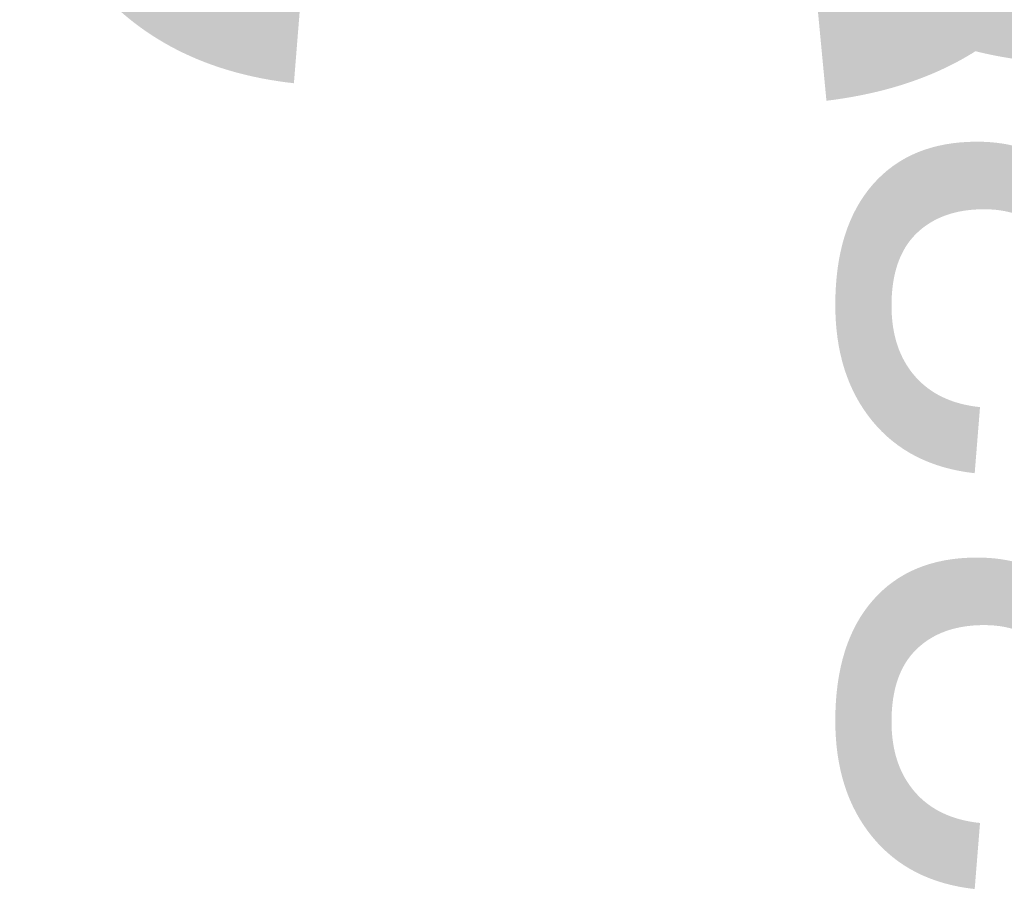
# Model space of a CAD drawing. Header units: millimetres. Extents: x -4098 to 12401, y -1536 to 11809.
# Tile 2 of 215: x -3672 to -846, y 2641 to 5137. Entities that reach past the tile are written whole.
import ezdxf

# ---------------------------------------------------------------- set-up
doc = ezdxf.new("R2010")
doc.units = ezdxf.units.MM
for name, color, linetype, lineweight in [('Detail Dimensions', 4, 'Continuous', 35), ('Detail Dimensions @ 1536', 4, 'Continuous', 35), ('Detail Dimensions @ 768', 4, 'Continuous', 35)]:
    doc.layers.add(name, color=color, linetype=linetype, lineweight=lineweight)
doc.styles.add('Arial-2.000', font='txt', dxfattribs={"height": 2})
doc.dimstyles.new('Dim-Style 2', dxfattribs={"dimtxt": 0.18, "dimasz": 1, "dimexe": 0.5, "dimexo": 0, "dimgap": 1, "dimtad": 1, "dimdec": 0, "dimzin": 0, "dimdsep": 46, "dimtxsty": 'Arial-2.000', "dimblk": 'OBLIQUE', "dimcen": 0.09, "dimclrd": 4, "dimclre": 4, "dimclrt": 4, "dimadec": 0, "dimazin": 0, "dimtfac": 1, "dimtdec": 4, "dimtmove": 0, "dimatfit": 1, "dimfxl": 1, "dimfxlon": 1, "dimtolj": 1, "dimtzin": 0, "dimlwd": 35, "dimlwe": 35, "dimarcsym": 0})

# ---------------------------------------------------------------- blocks, each defined once
blk = doc.blocks.new('_Oblique')
at = {"color": 0, "linetype": 'ByBlock', "lineweight": -2}
blk.add_line((-0.5, -0.5), (0.5, 0.5), dxfattribs=at)
blk = doc.blocks.new('*D39')
at = {"layer": 'Defpoints', "color": 0}
for p in [(920, 330), (1022.6, 330), (920, 0)]:
    blk.add_point(p, dxfattribs=at)
at = {"layer": 'Detail Dimensions', "color": 4, "linetype": 'Continuous', "lineweight": 35}
for p, q in [((1022.6, 330), (1022.6, 11702.5)), ((920, 330), (1790.6, 330)), ((1022.6, 0), (1022.6, 330)), ((920, 0), (1790.6, 0)), ((1022.6, 0), (1022.6, -1536))]:
    blk.add_line(p, q, dxfattribs=at)
at = {"layer": 'Detail Dimensions', "color": 4, "lineweight": 35, "xscale": 1536, "yscale": 1536, "zscale": 1536}
for p, rotation in [((1022.6, 330), 270), ((1022.6, 0), 90)]:
    blk.add_blockref('_Oblique', p, dxfattribs=dict(at, rotation=rotation))
at = {"layer": 'Detail Dimensions', "color": 4, "insert": (-2081.7, 8320.3), "char_height": 3072, "attachment_point": 5, "rotation": 90, "style": 'Arial-2.000'}
blk.add_mtext('\\A1;330', dxfattribs=at)
blk = doc.blocks.new('*D44')
at = {"layer": 'Defpoints', "color": 0}
for p in [(920, 330), (1022.6, 330), (920, 0)]:
    blk.add_point(p, dxfattribs=at)
at = {"layer": 'Detail Dimensions', "color": 4, "linetype": 'Continuous', "lineweight": 35}
for p, q in [((1022.6, 330), (1022.6, 6016.3)), ((920, 330), (1406.6, 330)), ((1022.6, 0), (1022.6, 330)), ((920, 0), (1406.6, 0)), ((1022.6, 0), (1022.6, -768))]:
    blk.add_line(p, q, dxfattribs=at)
at = {"layer": 'Detail Dimensions', "color": 4, "lineweight": 35, "xscale": 768, "yscale": 768, "zscale": 768}
for p, rotation in [((1022.6, 330), 270), ((1022.6, 0), 90)]:
    blk.add_blockref('_Oblique', p, dxfattribs=dict(at, rotation=rotation))
at = {"layer": 'Detail Dimensions', "color": 4, "insert": (-529.5, 4325.1), "char_height": 1536, "attachment_point": 5, "rotation": 90, "style": 'Arial-2.000'}
blk.add_mtext('\\A1;330', dxfattribs=at)
blk = doc.blocks.new('*U69')
at = {"layer": 'Detail Dimensions @ 1536'}
dim = blk.add_linear_dim(base=(1022.6, 330), p1=(920, 0), p2=(920, 330), angle=90, dimstyle='Dim-Style 2', override={"dimscale": 1536}, dxfattribs=at)
dim.commit()
dim.dimension.update_dxf_attribs({"geometry": '*D39', "text_midpoint": (-2081.7, 8320.3)})
at = {"layer": 'Detail Dimensions @ 768'}
dim = blk.add_linear_dim(base=(1022.6, 330), p1=(920, 0), p2=(920, 330), angle=90, dimstyle='Dim-Style 2', override={"dimscale": 768}, dxfattribs=at)
dim.commit()
dim.dimension.update_dxf_attribs({"geometry": '*D44', "text_midpoint": (-529.5, 4325.1)})

msp = doc.modelspace()

# ---------------------------------------------------------------- block references
at = {"layer": 'Detail Dimensions'}
msp.add_blockref('*U69', (0, 0), dxfattribs=at)

doc.saveas('drawing.dxf')
